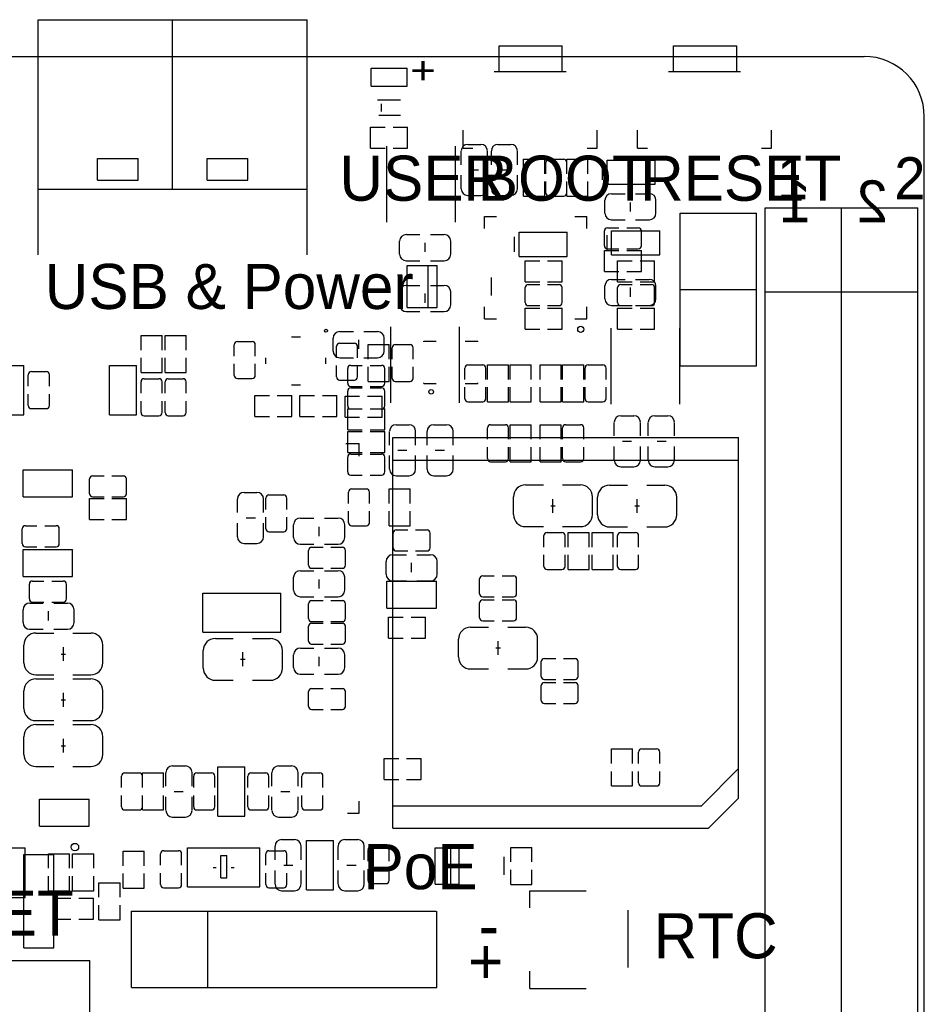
# Model space of a CAD drawing. Header units: millimetres. Extents: x 148.2 to 198.3, y 96.9 to 149.8.
# Tile 3 of 3: x 168.1 to 198.2, y 117.1 to 149.8. Entities that reach past the tile are written whole.
import ezdxf

# ---------------------------------------------------------------- set-up
doc = ezdxf.new("R2010")
doc.units = ezdxf.units.MM
for name, color, linetype in [('BottomOverlay', 54, 'Continuous'), ('KeepOutLayer', 6, 'Continuous'), ('TopOverlay', 2, 'Continuous')]:
    doc.layers.add(name, color=color, linetype=linetype)

msp = doc.modelspace()

# ---------------------------------------------------------------- linework, layer by layer
at = {"layer": 'BottomOverlay'}
for p, q in [((180.298, 143.09), (180.298, 145.62)), ((182.578, 143.09), (182.578, 145.62)), ((182.775, 145), (182.775, 145.45)), ((182.995, 145.675), (183.425, 145.675)), ((183.645, 145), (183.645, 145.45)), ((183.775, 145), (183.775, 145.45)), ((183.995, 145.675), (184.425, 145.675)), ((184.645, 145), (184.645, 145.45)), ((184.85, 145.18), (185.55, 145.18)), ((184.85, 144.695), (184.85, 145.18)), ((185.55, 144.695), (185.55, 145.18)), ((185.692, 145.18), (186.184, 145.18)), ((186.288, 144.695), (186.288, 145.18)), ((186.288, 145.18), (186.988, 145.18)), ((186.988, 144.695), (186.988, 145.18)), ((187.625, 144.35), (187.625, 145.15)), ((187.625, 145.15), (189.225, 145.15)), ((189.225, 144.35), (189.225, 145.15)), ((183.048, 144.825), (183.352, 144.825)), ((184.048, 144.825), (184.352, 144.825)), ((185.588, 144.695), (185.588, 145.076)), ((186.288, 144.695), (186.288, 145.076)), ((187.475, 144.5), (187.475, 145)), ((182.775, 144.2), (182.775, 144.65)), ((183.645, 144.2), (183.645, 144.65)), ((183.775, 144.2), (183.775, 144.65)), ((184.645, 144.2), (184.645, 144.65)), ((184.85, 143.95), (184.85, 144.435)), ((185.55, 143.95), (185.55, 144.435)), ((185.588, 144.054), (185.588, 144.435)), ((186.288, 144.054), (186.288, 144.435)), ((186.288, 143.95), (186.288, 144.435)), ((186.988, 143.95), (186.988, 144.435)), ((187.625, 144.35), (189.225, 144.35)), ((182.995, 143.975), (183.425, 143.975)), ((183.995, 143.975), (184.425, 143.975)), ((184.85, 143.95), (185.55, 143.95)), ((185.692, 143.95), (186.184, 143.95)), ((186.288, 143.95), (186.988, 143.95)), ((187.55, 143.385), (187.55, 143.815)), ((187.775, 144.035), (188.225, 144.035)), ((188.575, 144.035), (189.025, 144.035)), ((189.25, 143.385), (189.25, 143.815)), ((188.4, 143.438), (188.4, 143.742)), ((183.55, 143.274), (183.95, 143.274)), ((183.55, 142.874), (183.55, 143.274)), ((186.55, 143.274), (186.95, 143.274)), ((186.95, 142.874), (186.95, 143.274)), ((187.775, 143.165), (188.225, 143.165)), ((188.575, 143.165), (189.025, 143.165)), ((187.639, 142.9), (188.02, 142.9)), ((188.28, 142.9), (188.661, 142.9)), ((180.95, 142.675), (181.4, 142.675)), ((181.75, 142.675), (182.2, 142.675)), ((187.535, 142.304), (187.535, 142.796)), ((188.765, 142.304), (188.765, 142.796)), ((180.725, 142.025), (180.725, 142.455)), ((181.575, 142.098), (181.575, 142.402)), ((182.425, 142.025), (182.425, 142.455)), ((187.535, 142.15), (188.02, 142.15)), ((187.535, 141.45), (187.535, 142.15)), ((187.639, 142.2), (188.02, 142.2)), ((188.28, 142.2), (188.661, 142.2)), ((188.28, 142.15), (188.765, 142.15)), ((188.765, 141.45), (188.765, 142.15)), ((180.95, 141.805), (181.4, 141.805)), ((181.75, 141.805), (182.2, 141.805)), ((187.535, 141.45), (188.02, 141.45)), ((187.775, 141.185), (188.225, 141.185)), ((188.28, 141.45), (188.765, 141.45)), ((188.575, 141.185), (189.025, 141.185)), ((180.95, 140.985), (181.4, 140.985)), ((181.75, 140.985), (182.2, 140.985)), ((187.55, 140.535), (187.55, 140.965)), ((188.4, 140.608), (188.4, 140.912)), ((189.25, 140.535), (189.25, 140.965)), ((180.725, 140.335), (180.725, 140.765)), ((181.575, 140.408), (181.575, 140.712)), ((182.425, 140.335), (182.425, 140.765)), ((183.55, 139.874), (183.55, 140.274)), ((186.95, 139.874), (186.95, 140.274)), ((187.775, 140.315), (188.225, 140.315)), ((188.575, 140.315), (189.025, 140.315)), ((180.95, 140.115), (181.4, 140.115)), ((181.75, 140.115), (182.2, 140.115)), ((183.55, 139.874), (183.95, 139.874)), ((186.55, 139.874), (186.95, 139.874)), ((180.435, 137.08), (180.435, 139.61)), ((182.715, 137.08), (182.715, 139.61)), ((187.76, 137.03), (187.76, 139.56)), ((190.04, 137.03), (190.04, 139.56)), ((178.513, 138.8), (178.513, 139.23)), ((178.738, 139.45), (179.188, 139.45)), ((179.538, 139.45), (179.988, 139.45)), ((180.213, 138.8), (180.213, 139.23)), ((179.363, 138.873), (179.363, 139.177)), ((178.738, 138.58), (179.188, 138.58)), ((179.538, 138.58), (179.988, 138.58)), ((178.998, 137.729), (178.998, 138.221)), ((179.102, 138.325), (179.483, 138.325)), ((179.743, 138.325), (180.124, 138.325)), ((180.228, 137.729), (180.228, 138.221)), ((182.892, 137.855), (182.892, 138.236)), ((182.996, 138.34), (183.488, 138.34)), ((183.592, 137.855), (183.592, 138.236)), ((183.646, 137.855), (183.646, 138.34)), ((183.646, 138.34), (184.346, 138.34)), ((184.346, 137.855), (184.346, 138.34)), ((184.4, 137.855), (184.4, 138.34)), ((184.4, 138.34), (185.1, 138.34)), ((185.1, 137.855), (185.1, 138.34)), ((185.4, 137.855), (185.4, 138.34)), ((185.4, 138.34), (186.1, 138.34)), ((186.1, 137.855), (186.1, 138.34)), ((186.146, 137.855), (186.146, 138.34)), ((186.146, 138.34), (186.846, 138.34)), ((186.846, 137.855), (186.846, 138.34)), ((186.892, 137.855), (186.892, 138.236)), ((186.996, 138.34), (187.488, 138.34)), ((187.592, 137.855), (187.592, 138.236)), ((179.102, 137.625), (179.483, 137.625)), ((179.102, 137.575), (179.483, 137.575)), ((179.743, 137.625), (180.124, 137.625)), ((179.743, 137.575), (180.124, 137.575)), ((182.892, 137.214), (182.892, 137.595)), ((183.592, 137.214), (183.592, 137.595)), ((183.646, 137.11), (183.646, 137.595)), ((184.346, 137.11), (184.346, 137.595)), ((184.4, 137.11), (184.4, 137.595)), ((185.1, 137.11), (185.1, 137.595)), ((185.4, 137.11), (185.4, 137.595)), ((186.1, 137.11), (186.1, 137.595)), ((186.146, 137.11), (186.146, 137.595)), ((186.846, 137.11), (186.846, 137.595)), ((186.892, 137.214), (186.892, 137.595)), ((187.592, 137.214), (187.592, 137.595)), ((178.998, 136.979), (178.998, 137.471)), ((180.228, 136.979), (180.228, 137.471)), ((182.996, 137.11), (183.488, 137.11)), ((183.646, 137.11), (184.346, 137.11)), ((184.4, 137.11), (185.1, 137.11)), ((185.4, 137.11), (186.1, 137.11)), ((186.146, 137.11), (186.846, 137.11)), ((186.996, 137.11), (187.488, 137.11)), ((178.998, 136.175), (178.998, 136.875)), ((178.998, 136.875), (179.483, 136.875)), ((179.102, 136.875), (179.483, 136.875)), ((179.743, 136.875), (180.124, 136.875)), ((179.743, 136.875), (180.228, 136.875)), ((180.228, 136.175), (180.228, 136.875)), ((188.083, 136.65), (188.513, 136.65)), ((189.213, 136.65), (189.643, 136.65)), ((180.608, 136.35), (181.038, 136.35)), ((181.858, 136.35), (182.288, 136.35)), ((183.75, 136.35), (184.242, 136.35)), ((184.4, 136.35), (185.1, 136.35)), ((184.4, 135.865), (184.4, 136.35)), ((185.1, 135.865), (185.1, 136.35)), ((185.4, 135.865), (185.4, 136.35)), ((185.4, 136.35), (186.1, 136.35)), ((186.1, 135.865), (186.1, 136.35)), ((186.25, 136.35), (186.742, 136.35)), ((187.863, 135.975), (187.863, 136.425)), ((188.733, 135.975), (188.733, 136.425)), ((188.993, 135.975), (188.993, 136.425)), ((189.863, 135.975), (189.863, 136.425)), ((178.998, 136.175), (179.483, 136.175)), ((178.998, 136.125), (179.483, 136.125)), ((178.998, 135.425), (178.998, 136.125)), ((179.743, 136.175), (180.228, 136.175)), ((179.743, 136.125), (180.228, 136.125)), ((180.228, 135.425), (180.228, 136.125)), ((180.388, 135.675), (180.388, 136.125)), ((181.258, 135.675), (181.258, 136.125)), ((181.638, 135.675), (181.638, 136.125)), ((182.508, 135.675), (182.508, 136.125)), ((183.646, 135.865), (183.646, 136.246)), ((184.346, 135.865), (184.346, 136.246)), ((186.146, 135.865), (186.146, 136.246)), ((186.846, 135.865), (186.846, 136.246)), ((183.646, 135.224), (183.646, 135.605)), ((184.346, 135.224), (184.346, 135.605)), ((184.4, 135.12), (184.4, 135.605)), ((185.1, 135.12), (185.1, 135.605)), ((185.4, 135.12), (185.4, 135.605)), ((186.1, 135.12), (186.1, 135.605)), ((186.146, 135.224), (186.146, 135.605)), ((186.846, 135.224), (186.846, 135.605)), ((187.863, 135.175), (187.863, 135.625)), ((188.136, 135.8), (188.44, 135.8)), ((188.733, 135.175), (188.733, 135.625)), ((188.993, 135.175), (188.993, 135.625)), ((189.286, 135.8), (189.59, 135.8)), ((189.863, 135.175), (189.863, 135.625)), ((178.998, 135.425), (179.483, 135.425)), ((178.998, 134.779), (178.998, 135.271)), ((179.102, 135.375), (179.483, 135.375)), ((179.743, 135.425), (180.228, 135.425)), ((179.743, 135.375), (180.124, 135.375)), ((180.228, 134.779), (180.228, 135.271)), ((180.388, 134.875), (180.388, 135.325)), ((180.661, 135.5), (180.965, 135.5)), ((181.258, 134.875), (181.258, 135.325)), ((181.638, 134.875), (181.638, 135.325)), ((181.911, 135.5), (182.215, 135.5)), ((182.508, 134.875), (182.508, 135.325)), ((183.75, 135.12), (184.242, 135.12)), ((184.4, 135.12), (185.1, 135.12)), ((185.4, 135.12), (186.1, 135.12)), ((186.25, 135.12), (186.742, 135.12)), ((188.083, 134.95), (188.513, 134.95)), ((189.213, 134.95), (189.643, 134.95)), ((168.2, 134.85), (169.85, 134.85)), ((168.2, 133.95), (168.2, 134.85)), ((169.85, 133.95), (169.85, 134.85)), ((170.514, 134.65), (170.895, 134.65)), ((171.155, 134.65), (171.536, 134.65)), ((179.102, 134.675), (179.483, 134.675)), ((179.743, 134.675), (180.124, 134.675)), ((180.608, 134.65), (181.038, 134.65)), ((181.858, 134.65), (182.288, 134.65)), ((170.41, 134.054), (170.41, 134.546)), ((171.64, 134.054), (171.64, 134.546)), ((184.91, 134.35), (185.505, 134.35)), ((186.145, 134.35), (186.74, 134.35)), ((187.71, 134.34), (188.305, 134.34)), ((188.945, 134.34), (189.54, 134.34)), ((175.55, 134.1), (175.98, 134.1)), ((176.379, 134.015), (176.871, 134.015)), ((179.025, 133.73), (179.025, 134.111)), ((179.129, 134.215), (179.621, 134.215)), ((179.725, 133.73), (179.725, 134.111)), ((180.375, 134.215), (181.075, 134.215)), ((180.375, 133.73), (180.375, 134.215)), ((181.075, 133.73), (181.075, 134.215)), ((168.2, 133.95), (169.85, 133.95)), ((170.41, 133.2), (170.41, 133.9)), ((170.41, 133.9), (170.895, 133.9)), ((170.514, 133.95), (170.895, 133.95)), ((171.155, 133.95), (171.536, 133.95)), ((171.155, 133.9), (171.64, 133.9)), ((171.64, 133.2), (171.64, 133.9)), ((175.33, 133.425), (175.33, 133.875)), ((176.2, 133.425), (176.2, 133.875)), ((176.275, 133.53), (176.275, 133.911)), ((176.975, 133.53), (176.975, 133.911)), ((184.51, 133.36), (184.51, 133.95)), ((185.749, 133.65), (185.825, 133.65)), ((185.825, 133.421), (185.825, 133.879)), ((185.825, 133.65), (185.901, 133.65)), ((187.14, 133.36), (187.14, 133.95)), ((187.31, 133.35), (187.31, 133.94)), ((188.549, 133.65), (188.625, 133.65)), ((188.625, 133.421), (188.625, 133.879)), ((188.625, 133.65), (188.701, 133.65)), ((189.94, 133.35), (189.94, 133.94)), ((179.025, 133.089), (179.025, 133.47)), ((179.725, 133.089), (179.725, 133.47)), ((180.375, 132.985), (180.375, 133.47)), ((181.075, 132.985), (181.075, 133.47)), ((168.279, 132.992), (168.66, 132.992)), ((168.92, 132.992), (169.301, 132.992)), ((170.41, 133.2), (170.895, 133.2)), ((171.155, 133.2), (171.64, 133.2)), ((175.33, 132.625), (175.33, 133.075)), ((175.623, 133.25), (175.927, 133.25)), ((176.2, 132.625), (176.2, 133.075)), ((176.275, 132.889), (176.275, 133.27)), ((176.975, 132.889), (176.975, 133.27)), ((177.2, 132.595), (177.2, 133.025)), ((177.425, 133.245), (177.875, 133.245)), ((178.225, 133.245), (178.675, 133.245)), ((178.9, 132.595), (178.9, 133.025)), ((179.129, 132.985), (179.621, 132.985)), ((180.375, 132.985), (181.075, 132.985)), ((168.175, 132.396), (168.175, 132.888)), ((169.405, 132.396), (169.405, 132.888)), ((176.379, 132.785), (176.871, 132.785)), ((178.05, 132.648), (178.05, 132.952)), ((180.51, 132.254), (180.51, 132.746)), ((180.614, 132.85), (180.995, 132.85)), ((181.255, 132.85), (181.636, 132.85)), ((181.74, 132.254), (181.74, 132.746)), ((184.91, 132.96), (185.505, 132.96)), ((185.525, 132.28), (185.525, 132.661)), ((185.629, 132.765), (186.121, 132.765)), ((186.145, 132.96), (186.74, 132.96)), ((186.225, 132.28), (186.225, 132.661)), ((186.325, 132.28), (186.325, 132.765)), ((186.325, 132.765), (187.025, 132.765)), ((187.025, 132.28), (187.025, 132.765)), ((187.125, 132.28), (187.125, 132.765)), ((187.125, 132.765), (187.825, 132.765)), ((187.71, 132.95), (188.305, 132.95)), ((187.825, 132.28), (187.825, 132.765)), ((187.975, 132.28), (187.975, 132.661)), ((188.079, 132.765), (188.571, 132.765)), ((188.675, 132.28), (188.675, 132.661)), ((188.945, 132.95), (189.54, 132.95)), ((175.55, 132.4), (175.98, 132.4)), ((177.425, 132.375), (177.875, 132.375)), ((178.225, 132.375), (178.675, 132.375)), ((168.2, 131.3), (168.2, 132.2)), ((168.2, 132.2), (169.85, 132.2)), ((168.279, 132.292), (168.66, 132.292)), ((168.92, 132.292), (169.301, 132.292)), ((169.85, 131.3), (169.85, 132.2)), ((177.695, 131.679), (177.695, 132.171)), ((177.799, 132.275), (178.18, 132.275)), ((178.44, 132.275), (178.821, 132.275)), ((178.925, 131.679), (178.925, 132.171)), ((180.5, 132.025), (180.95, 132.025)), ((180.614, 132.15), (180.995, 132.15)), ((181.255, 132.15), (181.636, 132.15)), ((181.3, 132.025), (181.75, 132.025)), ((185.525, 131.639), (185.525, 132.02)), ((186.225, 131.639), (186.225, 132.02)), ((186.325, 131.535), (186.325, 132.02)), ((187.025, 131.535), (187.025, 132.02)), ((187.125, 131.535), (187.125, 132.02)), ((187.825, 131.535), (187.825, 132.02)), ((187.975, 131.639), (187.975, 132.02)), ((188.675, 131.639), (188.675, 132.02)), ((180.275, 131.375), (180.275, 131.805)), ((181.125, 131.448), (181.125, 131.752)), ((181.975, 131.375), (181.975, 131.805)), ((177.425, 131.495), (177.875, 131.495)), ((177.799, 131.575), (178.18, 131.575)), ((178.225, 131.495), (178.675, 131.495)), ((178.44, 131.575), (178.821, 131.575)), ((185.629, 131.535), (186.121, 131.535)), ((186.325, 131.535), (187.025, 131.535)), ((187.125, 131.535), (187.825, 131.535)), ((188.079, 131.535), (188.571, 131.535)), ((168.2, 131.3), (169.85, 131.3)), ((168.41, 130.554), (168.41, 131.046)), ((168.514, 131.15), (168.895, 131.15)), ((169.155, 131.15), (169.536, 131.15)), ((169.64, 130.554), (169.64, 131.046)), ((177.2, 130.845), (177.2, 131.275)), ((178.05, 130.898), (178.05, 131.202)), ((178.9, 130.845), (178.9, 131.275)), ((180.3, 131.15), (181.95, 131.15)), ((180.3, 130.25), (180.3, 131.15)), ((180.5, 131.155), (180.95, 131.155)), ((181.3, 131.155), (181.75, 131.155)), ((181.95, 130.25), (181.95, 131.15)), ((183.385, 130.729), (183.385, 131.221)), ((183.489, 131.325), (183.87, 131.325)), ((184.13, 131.325), (184.511, 131.325)), ((184.615, 130.729), (184.615, 131.221)), ((174.175, 130.75), (176.775, 130.75)), ((174.175, 129.45), (174.175, 130.75)), ((176.775, 129.45), (176.775, 130.75)), ((168.425, 130.416), (168.875, 130.416)), ((168.514, 130.45), (168.895, 130.45)), ((169.155, 130.45), (169.536, 130.45)), ((169.225, 130.416), (169.675, 130.416)), ((177.425, 130.625), (177.875, 130.625)), ((177.695, 129.904), (177.695, 130.396)), ((177.799, 130.5), (178.18, 130.5)), ((178.225, 130.625), (178.675, 130.625)), ((178.44, 130.5), (178.821, 130.5)), ((178.925, 129.904), (178.925, 130.396)), ((183.385, 129.929), (183.385, 130.421)), ((183.489, 130.625), (183.87, 130.625)), ((183.489, 130.525), (183.87, 130.525)), ((184.13, 130.625), (184.511, 130.625)), ((184.13, 130.525), (184.511, 130.525)), ((184.615, 129.929), (184.615, 130.421)), ((168.2, 129.766), (168.2, 130.196)), ((169.05, 129.839), (169.05, 130.143)), ((169.9, 129.766), (169.9, 130.196)), ((180.3, 130.25), (181.95, 130.25)), ((177.799, 129.8), (178.18, 129.8)), ((177.799, 129.75), (178.18, 129.75)), ((178.44, 129.8), (178.821, 129.8)), ((178.44, 129.75), (178.821, 129.75)), ((180.36, 129.25), (180.36, 129.95)), ((180.36, 129.95), (180.845, 129.95)), ((181.105, 129.95), (181.59, 129.95)), ((181.59, 129.25), (181.59, 129.95)), ((183.489, 129.825), (183.87, 129.825)), ((184.13, 129.825), (184.511, 129.825)), ((168.425, 129.546), (168.875, 129.546)), ((168.626, 129.421), (169.221, 129.421)), ((169.225, 129.546), (169.675, 129.546)), ((169.861, 129.421), (170.456, 129.421)), ((174.175, 129.45), (176.775, 129.45)), ((177.695, 129.154), (177.695, 129.646)), ((178.925, 129.154), (178.925, 129.646)), ((183.085, 129.615), (183.68, 129.615)), ((184.32, 129.615), (184.915, 129.615)), ((174.596, 129.24), (175.191, 129.24)), ((175.831, 129.24), (176.426, 129.24)), ((177.799, 129.05), (178.18, 129.05)), ((178.44, 129.05), (178.821, 129.05)), ((180.36, 129.25), (180.845, 129.25)), ((181.105, 129.25), (181.59, 129.25)), ((182.685, 128.625), (182.685, 129.215)), ((184, 128.697), (184, 129.154)), ((185.315, 128.625), (185.315, 129.215)), ((168.226, 128.431), (168.226, 129.021)), ((169.465, 128.721), (169.541, 128.721)), ((169.541, 128.492), (169.541, 128.95)), ((169.541, 128.721), (169.617, 128.721)), ((170.856, 128.431), (170.856, 129.021)), ((174.196, 128.25), (174.196, 128.84)), ((175.511, 128.321), (175.511, 128.779)), ((176.826, 128.25), (176.826, 128.84)), ((177.425, 128.92), (177.875, 128.92)), ((178.225, 128.92), (178.675, 128.92)), ((183.924, 128.925), (184, 128.925)), ((184, 128.925), (184.076, 128.925)), ((175.435, 128.55), (175.511, 128.55)), ((175.511, 128.55), (175.587, 128.55)), ((177.2, 128.27), (177.2, 128.7)), ((178.05, 128.323), (178.05, 128.627)), ((178.9, 128.27), (178.9, 128.7)), ((185.435, 127.979), (185.435, 128.471)), ((185.539, 128.575), (185.92, 128.575)), ((186.18, 128.575), (186.561, 128.575)), ((186.665, 127.979), (186.665, 128.471)), ((183.085, 128.225), (183.68, 128.225)), ((184.32, 128.225), (184.915, 128.225)), ((168.626, 128.031), (169.221, 128.031)), ((168.626, 127.897), (169.221, 127.897)), ((169.861, 128.031), (170.456, 128.031)), ((169.861, 127.897), (170.456, 127.897)), ((174.596, 127.85), (175.191, 127.85)), ((175.831, 127.85), (176.426, 127.85)), ((177.425, 128.05), (177.875, 128.05)), ((178.225, 128.05), (178.675, 128.05)), ((185.539, 127.875), (185.92, 127.875)), ((185.539, 127.775), (185.92, 127.775)), ((186.18, 127.875), (186.561, 127.875)), ((186.18, 127.775), (186.561, 127.775)), ((168.226, 126.907), (168.226, 127.497)), ((169.541, 126.968), (169.541, 127.426)), ((170.856, 126.907), (170.856, 127.497)), ((177.695, 126.979), (177.695, 127.471)), ((177.799, 127.575), (178.18, 127.575)), ((178.44, 127.575), (178.821, 127.575)), ((178.925, 126.979), (178.925, 127.471)), ((185.435, 127.179), (185.435, 127.671)), ((186.665, 127.179), (186.665, 127.671)), ((169.465, 127.197), (169.541, 127.197)), ((169.541, 127.197), (169.617, 127.197)), ((177.799, 126.875), (178.18, 126.875)), ((178.44, 126.875), (178.821, 126.875)), ((185.539, 127.075), (185.92, 127.075)), ((186.18, 127.075), (186.561, 127.075)), ((168.626, 126.507), (169.221, 126.507)), ((169.861, 126.507), (170.456, 126.507)), ((168.626, 126.373), (169.221, 126.373)), ((169.861, 126.373), (170.456, 126.373)), ((168.226, 125.383), (168.226, 125.973)), ((169.541, 125.444), (169.541, 125.902)), ((170.856, 125.383), (170.856, 125.973)), ((169.465, 125.673), (169.541, 125.673)), ((169.541, 125.673), (169.617, 125.673)), ((187.775, 125.565), (188.475, 125.565)), ((187.775, 125.08), (187.775, 125.565)), ((188.475, 125.08), (188.475, 125.565)), ((188.675, 125.08), (188.675, 125.461)), ((188.779, 125.565), (189.271, 125.565)), ((189.375, 125.08), (189.375, 125.461)), ((180.21, 125.25), (180.695, 125.25)), ((180.21, 124.55), (180.21, 125.25)), ((180.955, 125.25), (181.44, 125.25)), ((181.44, 124.55), (181.44, 125.25)), ((168.626, 124.983), (169.221, 124.983)), ((169.861, 124.983), (170.456, 124.983)), ((173.17, 125), (173.6, 125)), ((174.675, 123.325), (174.675, 124.975)), ((174.675, 124.975), (175.575, 124.975)), ((175.575, 123.325), (175.575, 124.975)), ((176.7, 125), (177.13, 125)), ((187.775, 124.335), (187.775, 124.82)), ((188.475, 124.335), (188.475, 124.82)), ((188.675, 124.439), (188.675, 124.82)), ((189.375, 124.439), (189.375, 124.82)), ((171.475, 124.28), (171.475, 124.661)), ((171.579, 124.765), (172.071, 124.765)), ((172.175, 124.28), (172.175, 124.765)), ((172.175, 124.765), (172.875, 124.765)), ((172.175, 124.28), (172.175, 124.661)), ((172.875, 124.28), (172.875, 124.765)), ((172.95, 124.325), (172.95, 124.775)), ((173.82, 124.325), (173.82, 124.775)), ((173.875, 124.28), (173.875, 124.661)), ((173.979, 124.765), (174.471, 124.765)), ((174.575, 124.28), (174.575, 124.661)), ((175.675, 124.28), (175.675, 124.661)), ((175.779, 124.765), (176.271, 124.765)), ((176.375, 124.28), (176.375, 124.661)), ((176.48, 124.325), (176.48, 124.775)), ((177.35, 124.325), (177.35, 124.775)), ((177.475, 124.28), (177.475, 124.661)), ((177.579, 124.765), (178.071, 124.765)), ((178.175, 124.28), (178.175, 124.661)), ((180.21, 124.55), (180.695, 124.55)), ((180.955, 124.55), (181.44, 124.55)), ((173.223, 124.15), (173.527, 124.15)), ((176.773, 124.15), (177.077, 124.15)), ((187.775, 124.335), (188.475, 124.335)), ((188.779, 124.335), (189.271, 124.335)), ((168.75, 123.9), (170.4, 123.9)), ((168.75, 123), (168.75, 123.9)), ((170.4, 123), (170.4, 123.9)), ((171.475, 123.639), (171.475, 124.02)), ((172.175, 123.639), (172.175, 124.02)), ((172.175, 123.535), (172.175, 124.02)), ((172.875, 123.535), (172.875, 124.02)), ((172.95, 123.525), (172.95, 123.975)), ((173.82, 123.525), (173.82, 123.975)), ((173.875, 123.639), (173.875, 124.02)), ((174.575, 123.639), (174.575, 124.02)), ((175.675, 123.639), (175.675, 124.02)), ((176.375, 123.639), (176.375, 124.02)), ((176.48, 123.525), (176.48, 123.975)), ((177.35, 123.525), (177.35, 123.975)), ((177.475, 123.639), (177.475, 124.02)), ((178.175, 123.639), (178.175, 124.02)), ((171.579, 123.535), (172.071, 123.535)), ((172.175, 123.535), (172.875, 123.535)), ((173.979, 123.535), (174.471, 123.535)), ((175.779, 123.535), (176.271, 123.535)), ((177.579, 123.535), (178.071, 123.535)), ((173.17, 123.3), (173.6, 123.3)), ((174.675, 123.325), (175.575, 123.325)), ((176.7, 123.3), (177.13, 123.3)), ((168.75, 123), (170.4, 123)), ((176.8, 122.55), (177.23, 122.55)), ((177.625, 120.875), (177.625, 122.525)), ((177.625, 122.525), (178.525, 122.525)), ((178.525, 120.875), (178.525, 122.525)), ((178.9, 122.55), (179.33, 122.55)), ((176.58, 121.875), (176.58, 122.325)), ((177.45, 121.875), (177.45, 122.325)), ((178.68, 121.875), (178.68, 122.325)), ((179.55, 121.875), (179.55, 122.325)), ((179.675, 121.83), (179.675, 122.211)), ((179.779, 122.315), (180.271, 122.315)), ((180.375, 121.83), (180.375, 122.211)), ((181.902, 121.072), (181.902, 122.272)), ((181.902, 122.272), (182.702, 122.272)), ((182.432, 121.072), (182.432, 122.272)), ((182.702, 121.072), (182.702, 122.272)), ((184.425, 122.29), (185.125, 122.29)), ((184.425, 121.805), (184.425, 122.29)), ((185.125, 121.805), (185.125, 122.29)), ((168.225, 122.05), (169.225, 122.05)), ((168.225, 118.95), (168.225, 122.05)), ((169.225, 118.95), (169.225, 122.05)), ((184.202, 121.372), (184.202, 121.972)), ((176.58, 121.075), (176.58, 121.525)), ((176.873, 121.7), (177.177, 121.7)), ((177.45, 121.075), (177.45, 121.525)), ((178.68, 121.075), (178.68, 121.525)), ((178.973, 121.7), (179.277, 121.7)), ((179.55, 121.075), (179.55, 121.525)), ((179.675, 121.189), (179.675, 121.57)), ((180.375, 121.189), (180.375, 121.57)), ((184.425, 121.06), (184.425, 121.545)), ((185.125, 121.06), (185.125, 121.545)), ((170.725, 121.115), (171.425, 121.115)), ((170.725, 120.63), (170.725, 121.115)), ((171.425, 120.63), (171.425, 121.115)), ((177.625, 120.875), (178.525, 120.875)), ((179.779, 121.085), (180.271, 121.085)), ((181.902, 121.072), (182.702, 121.072)), ((184.425, 121.06), (185.125, 121.06)), ((176.8, 120.85), (177.23, 120.85)), ((178.9, 120.85), (179.33, 120.85)), ((170.725, 119.885), (170.725, 120.37)), ((171.425, 119.885), (171.425, 120.37)), ((170.725, 119.885), (171.425, 119.885)), ((168.225, 118.95), (169.225, 118.95))]:
    msp.add_line(p, q, dxfattribs=at)
for centre, radius in [((186.75, 139.524), 0.102), ((169.925, 122.3), 0.125)]:
    msp.add_circle(centre, radius, dxfattribs=at)
for centre, radius, start, end in [((182.995, 145.455), 0.22, 90, 180), ((183.425, 145.455), 0.22, 0, 90), ((183.995, 145.455), 0.22, 90, 180), ((184.425, 145.455), 0.22, 0, 90), ((185.692, 145.076), 0.104, 90, 180), ((186.184, 145.076), 0.104, 0, 90), ((182.995, 144.195), 0.22, 180, 270), ((183.425, 144.195), 0.22, 270, 0), ((183.995, 144.195), 0.22, 180, 270), ((184.425, 144.195), 0.22, 270, 0), ((185.692, 144.054), 0.104, 180, 270), ((186.184, 144.054), 0.104, 270, 0), ((187.77, 143.815), 0.22, 90, 180), ((189.03, 143.815), 0.22, 0, 90), ((187.77, 143.385), 0.22, 180, 270), ((189.03, 143.385), 0.22, 270, 0), ((187.639, 142.796), 0.104, 90, 180), ((188.661, 142.796), 0.104, 0, 90), ((180.945, 142.455), 0.22, 90, 180), ((182.205, 142.455), 0.22, 0, 90), ((187.639, 142.304), 0.104, 180, 270), ((188.661, 142.304), 0.104, 270, 0), ((180.945, 142.025), 0.22, 180, 270), ((182.205, 142.025), 0.22, 270, 0), ((187.77, 140.965), 0.22, 90, 180), ((189.03, 140.965), 0.22, 0, 90), ((180.945, 140.765), 0.22, 90, 180), ((182.205, 140.765), 0.22, 0, 90), ((187.77, 140.535), 0.22, 180, 270), ((189.03, 140.535), 0.22, 270, 0), ((180.945, 140.335), 0.22, 180, 270), ((182.205, 140.335), 0.22, 270, 0), ((178.733, 139.23), 0.22, 90, 180), ((179.993, 139.23), 0.22, 0, 90), ((178.733, 138.8), 0.22, 180, 270), ((179.993, 138.8), 0.22, 270, 0), ((179.102, 138.221), 0.104, 90, 180), ((180.124, 138.221), 0.104, 0, 90), ((182.996, 138.236), 0.104, 90, 180), ((183.488, 138.236), 0.104, 0, 90), ((186.996, 138.236), 0.104, 90, 180), ((187.488, 138.236), 0.104, 0, 90), ((179.102, 137.729), 0.104, 180, 270), ((179.102, 137.471), 0.104, 90, 180), ((180.124, 137.729), 0.104, 270, 0), ((180.124, 137.471), 0.104, 0, 90), ((179.102, 136.979), 0.104, 180, 270), ((180.124, 136.979), 0.104, 270, 0), ((182.996, 137.214), 0.104, 180, 270), ((183.488, 137.214), 0.104, 270, 0), ((186.996, 137.214), 0.104, 180, 270), ((187.488, 137.214), 0.104, 270, 0), ((188.083, 136.43), 0.22, 90, 180), ((188.513, 136.43), 0.22, 0, 90), ((189.213, 136.43), 0.22, 90, 180), ((189.643, 136.43), 0.22, 0, 90), ((180.608, 136.13), 0.22, 90, 180), ((181.038, 136.13), 0.22, 0, 90), ((181.858, 136.13), 0.22, 90, 180), ((182.288, 136.13), 0.22, 0, 90), ((183.75, 136.246), 0.104, 90, 180), ((184.242, 136.246), 0.104, 0, 90), ((186.25, 136.246), 0.104, 90, 180), ((186.742, 136.246), 0.104, 0, 90), ((179.102, 135.271), 0.104, 90, 180), ((180.124, 135.271), 0.104, 0, 90), ((183.75, 135.224), 0.104, 180, 270), ((184.242, 135.224), 0.104, 270, 0), ((186.25, 135.224), 0.104, 180, 270), ((186.742, 135.224), 0.104, 270, 0), ((188.083, 135.17), 0.22, 180, 270), ((188.513, 135.17), 0.22, 270, 0), ((189.213, 135.17), 0.22, 180, 270), ((189.643, 135.17), 0.22, 270, 0), ((170.514, 134.546), 0.104, 90, 180), ((171.536, 134.546), 0.104, 0, 90), ((179.102, 134.779), 0.104, 180, 270), ((180.124, 134.779), 0.104, 270, 0), ((180.608, 134.87), 0.22, 180, 270), ((181.038, 134.87), 0.22, 270, 0), ((181.858, 134.87), 0.22, 180, 270), ((182.288, 134.87), 0.22, 270, 0), ((184.91, 133.95), 0.4, 90.0002, 180), ((186.74, 133.95), 0.4, 0, 89.9998), ((187.71, 133.94), 0.4, 90.0002, 180), ((189.54, 133.94), 0.4, 0, 89.9998), ((170.514, 134.054), 0.104, 180, 270), ((171.536, 134.054), 0.104, 270, 0), ((175.55, 133.88), 0.22, 90, 180), ((175.98, 133.88), 0.22, 0, 90), ((176.379, 133.911), 0.104, 90, 180), ((176.871, 133.911), 0.104, 0, 90), ((179.129, 134.111), 0.104, 90, 180), ((179.621, 134.111), 0.104, 0, 90), ((184.91, 133.36), 0.4, 180, 269.9998), ((186.74, 133.36), 0.4, 270.0002, 0), ((187.71, 133.35), 0.4, 180, 269.9998), ((189.54, 133.35), 0.4, 270.0002, 0), ((168.279, 132.888), 0.104, 90, 180), ((169.301, 132.888), 0.104, 0, 90), ((177.42, 133.025), 0.22, 90, 180), ((178.68, 133.025), 0.22, 0, 90), ((179.129, 133.089), 0.104, 180, 270), ((179.621, 133.089), 0.104, 270, 0), ((176.379, 132.889), 0.104, 180, 270), ((176.871, 132.889), 0.104, 270, 0), ((180.614, 132.746), 0.104, 90, 180), ((181.636, 132.746), 0.104, 0, 90), ((185.629, 132.661), 0.104, 90, 180), ((186.121, 132.661), 0.104, 0, 90), ((188.079, 132.661), 0.104, 90, 180), ((188.571, 132.661), 0.104, 0, 90), ((168.279, 132.396), 0.104, 180, 270), ((169.301, 132.396), 0.104, 270, 0), ((175.55, 132.62), 0.22, 180, 270), ((175.98, 132.62), 0.22, 270, 0), ((177.42, 132.595), 0.22, 180, 270), ((178.68, 132.595), 0.22, 270, 0), ((177.799, 132.171), 0.104, 90, 180), ((178.821, 132.171), 0.104, 0, 90), ((180.495, 131.805), 0.22, 90, 180), ((180.614, 132.254), 0.104, 180, 270), ((181.636, 132.254), 0.104, 270, 0), ((181.755, 131.805), 0.22, 0, 90), ((177.799, 131.679), 0.104, 180, 270), ((178.821, 131.679), 0.104, 270, 0), ((177.42, 131.275), 0.22, 90, 180), ((178.68, 131.275), 0.22, 0, 90), ((180.495, 131.375), 0.22, 180, 270), ((181.755, 131.375), 0.22, 270, 0), ((185.629, 131.639), 0.104, 180, 270), ((186.121, 131.639), 0.104, 270, 0), ((188.079, 131.639), 0.104, 180, 270), ((188.571, 131.639), 0.104, 270, 0), ((168.514, 131.046), 0.104, 90, 180), ((169.536, 131.046), 0.104, 0, 90), ((183.489, 131.221), 0.104, 90, 180), ((184.511, 131.221), 0.104, 0, 90), ((177.42, 130.845), 0.22, 180, 270), ((178.68, 130.845), 0.22, 270, 0), ((183.489, 130.729), 0.104, 180, 270), ((184.511, 130.729), 0.104, 270, 0), ((168.42, 130.196), 0.22, 90, 180), ((168.514, 130.554), 0.104, 180, 270), ((169.536, 130.554), 0.104, 270, 0), ((169.68, 130.196), 0.22, 0, 90), ((177.799, 130.396), 0.104, 90, 180), ((178.821, 130.396), 0.104, 0, 90), ((183.489, 130.421), 0.104, 90, 180), ((184.511, 130.421), 0.104, 0, 90), ((168.42, 129.766), 0.22, 180, 270), ((169.68, 129.766), 0.22, 270, 0), ((177.799, 129.904), 0.104, 180, 270), ((177.799, 129.646), 0.104, 90, 180), ((178.821, 129.904), 0.104, 270, 0), ((178.821, 129.646), 0.104, 0, 90), ((183.489, 129.929), 0.104, 180, 270), ((184.511, 129.929), 0.104, 270, 0), ((168.626, 129.021), 0.4, 90.0002, 180), ((170.456, 129.021), 0.4, 0, 89.9998), ((183.085, 129.215), 0.4, 90.0002, 180), ((184.915, 129.215), 0.4, 0, 89.9998), ((174.596, 128.84), 0.4, 90.0002, 180), ((176.426, 128.84), 0.4, 0, 89.9998), ((177.799, 129.154), 0.104, 180, 270), ((178.821, 129.154), 0.104, 270, 0), ((177.42, 128.7), 0.22, 90, 180), ((178.68, 128.7), 0.22, 0, 90), ((168.626, 128.431), 0.4, 180, 269.9998), ((170.456, 128.431), 0.4, 270.0002, 0), ((183.085, 128.625), 0.4, 180, 269.9998), ((184.915, 128.625), 0.4, 270.0002, 0), ((185.539, 128.471), 0.104, 90, 180), ((186.561, 128.471), 0.104, 0, 90), ((174.596, 128.25), 0.4, 180, 269.9998), ((176.426, 128.25), 0.4, 270.0002, 0), ((177.42, 128.27), 0.22, 180, 270), ((178.68, 128.27), 0.22, 270, 0), ((168.626, 127.497), 0.4, 90.0002, 180), ((170.456, 127.497), 0.4, 0, 89.9998), ((185.539, 127.979), 0.104, 180, 270), ((185.539, 127.671), 0.104, 90, 180), ((186.561, 127.979), 0.104, 270, 0), ((186.561, 127.671), 0.104, 0, 90), ((177.799, 127.471), 0.104, 90, 180), ((178.821, 127.471), 0.104, 0, 90), ((185.539, 127.179), 0.104, 180, 270), ((186.561, 127.179), 0.104, 270, 0), ((168.626, 126.907), 0.4, 180, 269.9998), ((170.456, 126.907), 0.4, 270.0002, 0), ((177.799, 126.979), 0.104, 180, 270), ((178.821, 126.979), 0.104, 270, 0), ((168.626, 125.973), 0.4, 90.0002, 180), ((170.456, 125.973), 0.4, 0, 89.9998), ((188.779, 125.461), 0.104, 90, 180), ((189.271, 125.461), 0.104, 0, 90), ((168.626, 125.383), 0.4, 180, 269.9998), ((170.456, 125.383), 0.4, 270.0002, 0), ((173.17, 124.78), 0.22, 90, 180), ((173.6, 124.78), 0.22, 0, 90), ((176.7, 124.78), 0.22, 90, 180), ((177.13, 124.78), 0.22, 0, 90), ((171.579, 124.661), 0.104, 90, 180), ((172.071, 124.661), 0.104, 0, 90), ((173.979, 124.661), 0.104, 90, 180), ((174.471, 124.661), 0.104, 0, 90), ((175.779, 124.661), 0.104, 90, 180), ((176.271, 124.661), 0.104, 0, 90), ((177.579, 124.661), 0.104, 90, 180), ((178.071, 124.661), 0.104, 0, 90), ((188.779, 124.439), 0.104, 180, 270), ((189.271, 124.439), 0.104, 270, 0), ((171.579, 123.639), 0.104, 180, 270), ((172.071, 123.639), 0.104, 270, 0), ((173.17, 123.52), 0.22, 180, 270), ((173.6, 123.52), 0.22, 270, 0), ((173.979, 123.639), 0.104, 180, 270), ((174.471, 123.639), 0.104, 270, 0), ((175.779, 123.639), 0.104, 180, 270), ((176.271, 123.639), 0.104, 270, 0), ((176.7, 123.52), 0.22, 180, 270), ((177.13, 123.52), 0.22, 270, 0), ((177.579, 123.639), 0.104, 180, 270), ((178.071, 123.639), 0.104, 270, 0), ((176.8, 122.33), 0.22, 90, 180), ((177.23, 122.33), 0.22, 0, 90), ((178.9, 122.33), 0.22, 90, 180), ((179.33, 122.33), 0.22, 0, 90), ((179.779, 122.211), 0.104, 90, 180), ((180.271, 122.211), 0.104, 0, 90), ((179.779, 121.189), 0.104, 180, 270), ((180.271, 121.189), 0.104, 270, 0), ((176.8, 121.07), 0.22, 180, 270), ((177.23, 121.07), 0.22, 270, 0), ((178.9, 121.07), 0.22, 180, 270), ((179.33, 121.07), 0.22, 270, 0)]:
    msp.add_arc(centre, radius, start, end, dxfattribs=at)
at = {"layer": 'KeepOutLayer'}
for p, q in [((150.175, 148.6), (196.175, 148.6)), ((198.175, 100.6), (198.175, 146.6))]:
    msp.add_line(p, q, dxfattribs=at)
msp.add_arc((196.175, 146.6), 2, 0, 89.9999, dxfattribs=at)
at = {"layer": 'TopOverlay'}
for p, q in [((168.7, 149.822), (177.65, 149.822)), ((168.7, 148.03), (168.7, 149.822)), ((173.175, 144.19), (173.175, 149.822)), ((177.65, 148.03), (177.65, 149.822)), ((184.035, 148.95), (186.135, 148.95)), ((184.035, 148.1), (184.035, 148.95)), ((186.135, 148.1), (186.135, 148.95)), ((189.835, 148.1), (189.835, 148.95)), ((189.835, 148.95), (191.935, 148.95)), ((191.935, 148.1), (191.935, 148.95)), ((179.775, 147.614), (179.775, 148.214)), ((179.775, 148.214), (180.975, 148.214)), ((180.975, 147.614), (180.975, 148.214)), ((183.865, 148.1), (186.265, 148.1)), ((189.665, 148.1), (192.065, 148.1)), ((168.7, 142.001), (168.7, 148.03)), ((177.65, 142.001), (177.65, 148.03)), ((179.775, 147.614), (180.975, 147.614)), ((179.994, 147.152), (180.756, 147.152)), ((180.121, 146.771), (180.121, 147.025)), ((180.031, 146.644), (180.282, 146.644)), ((180.282, 146.644), (180.756, 146.644)), ((179.76, 146.25), (180.245, 146.25)), ((179.76, 145.55), (179.76, 146.25)), ((180.505, 146.25), (180.99, 146.25)), ((180.99, 145.55), (180.99, 146.25)), ((182.835, 145.55), (182.835, 146.15)), ((187.295, 145.55), (187.295, 146.15)), ((188.635, 145.55), (188.635, 146.15)), ((193.095, 145.55), (193.095, 146.15)), ((179.76, 145.55), (180.245, 145.55)), ((180.505, 145.55), (180.99, 145.55)), ((182.835, 145.55), (183.165, 145.55)), ((186.965, 145.55), (187.295, 145.55)), ((188.635, 145.55), (188.965, 145.55)), ((192.765, 145.55), (193.095, 145.55)), ((170.679, 144.516), (170.679, 145.202)), ((170.679, 145.202), (172.025, 145.202)), ((172.025, 144.49), (172.025, 145.202)), ((174.325, 145.202), (175.671, 145.202)), ((174.325, 144.49), (174.325, 145.202)), ((175.671, 144.516), (175.671, 145.202)), ((170.679, 144.49), (170.679, 144.567)), ((170.679, 144.49), (172.025, 144.49)), ((174.325, 144.49), (175.671, 144.49)), ((175.671, 144.49), (175.671, 144.567)), ((168.7, 144.186), (177.65, 144.186)), ((192.885, 110.214), (192.885, 143.564)), ((192.885, 143.564), (195.425, 143.564)), ((195.425, 110.188), (195.425, 143.564)), ((195.425, 143.564), (197.965, 143.564)), ((197.965, 110.188), (197.965, 143.564)), ((190.055, 143.39), (192.595, 143.39)), ((190.055, 138.31), (190.055, 143.39)), ((192.595, 138.31), (192.595, 143.39)), ((187.775, 142), (187.775, 142.8)), ((187.775, 142.8), (189.375, 142.8)), ((189.375, 142), (189.375, 142.8)), ((184.55, 142.1), (184.55, 142.6)), ((184.7, 141.95), (184.7, 142.75)), ((184.7, 142.75), (186.3, 142.75)), ((186.3, 141.95), (186.3, 142.75)), ((187.625, 142.15), (187.625, 142.65)), ((184.7, 141.95), (186.3, 141.95)), ((187.775, 142), (189.375, 142)), ((180.975, 141.65), (181.975, 141.65)), ((180.975, 140.25), (180.975, 141.65)), ((181.675, 140.25), (181.675, 141.65)), ((181.975, 140.25), (181.975, 141.65)), ((184.9, 141.8), (185.385, 141.8)), ((184.9, 141.1), (184.9, 141.8)), ((185.645, 141.8), (186.13, 141.8)), ((186.13, 141.1), (186.13, 141.8)), ((187.975, 141.8), (188.46, 141.8)), ((187.975, 141.1), (187.975, 141.8)), ((188.72, 141.8), (189.205, 141.8)), ((189.205, 141.1), (189.205, 141.8)), ((183.775, 140.65), (183.775, 141.25)), ((184.9, 141.1), (185.385, 141.1)), ((184.9, 140.416), (184.9, 140.909)), ((185.004, 141.013), (185.385, 141.013)), ((185.645, 141.1), (186.13, 141.1)), ((185.645, 141.013), (186.026, 141.013)), ((186.13, 140.416), (186.13, 140.909)), ((187.975, 141.1), (188.46, 141.1)), ((187.975, 140.416), (187.975, 140.909)), ((188.079, 141.013), (188.46, 141.013)), ((188.72, 141.1), (189.205, 141.1)), ((188.72, 141.013), (189.101, 141.013)), ((189.205, 140.416), (189.205, 140.909)), ((190.055, 140.85), (192.595, 140.85)), ((192.885, 140.77), (195.425, 140.77)), ((195.425, 140.77), (197.965, 140.77)), ((180.975, 140.25), (181.975, 140.25)), ((184.9, 140.225), (185.385, 140.225)), ((184.9, 139.525), (184.9, 140.225)), ((185.004, 140.313), (185.385, 140.313)), ((185.645, 140.313), (186.026, 140.313)), ((185.645, 140.225), (186.13, 140.225)), ((186.13, 139.525), (186.13, 140.225)), ((187.975, 139.525), (187.975, 140.225)), ((187.975, 140.225), (188.46, 140.225)), ((188.079, 140.313), (188.46, 140.313)), ((188.72, 140.313), (189.101, 140.313)), ((188.72, 140.225), (189.205, 140.225)), ((189.205, 139.525), (189.205, 140.225)), ((184.9, 139.525), (185.385, 139.525)), ((185.645, 139.525), (186.13, 139.525)), ((187.975, 139.525), (188.46, 139.525)), ((188.72, 139.525), (189.205, 139.525)), ((172.125, 139.315), (172.825, 139.315)), ((172.125, 138.83), (172.125, 139.315)), ((172.825, 138.83), (172.825, 139.315)), ((172.925, 139.315), (173.625, 139.315)), ((172.925, 138.83), (172.925, 139.315)), ((173.625, 138.83), (173.625, 139.315)), ((177.125, 139.275), (177.425, 139.275)), ((175.225, 138.63), (175.225, 139.011)), ((175.329, 139.115), (175.821, 139.115)), ((175.925, 138.63), (175.925, 139.011)), ((178.625, 138.58), (178.625, 138.961)), ((178.729, 139.065), (179.221, 139.065)), ((179.325, 138.58), (179.325, 138.961)), ((179.675, 139.015), (180.375, 139.015)), ((179.675, 138.53), (179.675, 139.015)), ((180.375, 138.53), (180.375, 139.015)), ((180.475, 138.53), (180.475, 138.911)), ((180.579, 139.015), (181.071, 139.015)), ((181.175, 138.53), (181.175, 138.911)), ((181.525, 139.125), (181.945, 139.125)), ((181.525, 139.105), (181.525, 139.125)), ((182.905, 139.125), (183.325, 139.125)), ((183.325, 139.105), (183.325, 139.125)), ((172.125, 138.085), (172.125, 138.57)), ((172.825, 138.085), (172.825, 138.57)), ((172.925, 138.085), (172.925, 138.57)), ((173.625, 138.085), (173.625, 138.57)), ((176.275, 138.375), (176.275, 138.575)), ((178.275, 138.375), (178.275, 138.575)), ((167.325, 138.325), (168.225, 138.325)), ((168.225, 136.675), (168.225, 138.325)), ((171.075, 138.325), (171.975, 138.325)), ((171.075, 136.675), (171.075, 138.325)), ((171.975, 136.675), (171.975, 138.325)), ((175.225, 137.989), (175.225, 138.37)), ((175.925, 137.989), (175.925, 138.37)), ((178.625, 137.939), (178.625, 138.32)), ((179.325, 137.939), (179.325, 138.32)), ((179.675, 137.785), (179.675, 138.27)), ((180.375, 137.785), (180.375, 138.27)), ((180.475, 137.889), (180.475, 138.27)), ((181.175, 137.889), (181.175, 138.27)), ((190.055, 138.31), (192.595, 138.31)), ((168.375, 137.63), (168.375, 138.011)), ((168.479, 138.115), (168.971, 138.115)), ((169.075, 137.63), (169.075, 138.011)), ((172.125, 138.085), (172.825, 138.085)), ((172.925, 138.085), (173.625, 138.085)), ((175.329, 137.885), (175.821, 137.885)), ((172.125, 137.395), (172.125, 137.776)), ((172.229, 137.88), (172.721, 137.88)), ((172.825, 137.395), (172.825, 137.776)), ((172.925, 137.395), (172.925, 137.776)), ((173.029, 137.88), (173.521, 137.88)), ((173.625, 137.395), (173.625, 137.776)), ((177.125, 137.675), (177.425, 137.675)), ((178.729, 137.835), (179.221, 137.835)), ((179.675, 137.785), (180.375, 137.785)), ((180.579, 137.785), (181.071, 137.785)), ((181.525, 137.725), (181.525, 137.744)), ((181.525, 137.725), (181.945, 137.725)), ((182.905, 137.725), (183.325, 137.725)), ((183.325, 137.725), (183.325, 137.744)), ((168.375, 136.989), (168.375, 137.37)), ((169.075, 136.989), (169.075, 137.37)), ((175.91, 137.325), (176.395, 137.325)), ((175.91, 136.625), (175.91, 137.325)), ((176.655, 137.325), (177.14, 137.325)), ((177.14, 136.625), (177.14, 137.325)), ((177.41, 136.625), (177.41, 137.325)), ((177.41, 137.325), (177.895, 137.325)), ((178.155, 137.325), (178.64, 137.325)), ((178.64, 136.625), (178.64, 137.325)), ((178.91, 137.3), (179.395, 137.3)), ((178.91, 136.6), (178.91, 137.3)), ((179.655, 137.3), (180.14, 137.3)), ((180.14, 136.6), (180.14, 137.3)), ((172.125, 136.754), (172.125, 137.135)), ((172.825, 136.754), (172.825, 137.135)), ((172.925, 136.754), (172.925, 137.135)), ((173.625, 136.754), (173.625, 137.135)), ((167.325, 136.675), (168.225, 136.675)), ((168.479, 136.885), (168.971, 136.885)), ((171.075, 136.675), (171.975, 136.675)), ((172.229, 136.65), (172.721, 136.65)), ((173.029, 136.65), (173.521, 136.65)), ((175.91, 136.625), (176.395, 136.625)), ((176.655, 136.625), (177.14, 136.625)), ((177.41, 136.625), (177.895, 136.625)), ((178.155, 136.625), (178.64, 136.625)), ((178.91, 136.6), (179.395, 136.6)), ((179.655, 136.6), (180.14, 136.6)), ((180.5, 135.925), (192, 135.925)), ((180.5, 122.925), (180.5, 135.925)), ((192, 123.925), (192, 135.925)), ((178.937, 135.729), (179.375, 135.729)), ((179.375, 135.309), (179.375, 135.729)), ((180.5, 135.175), (192, 135.175)), ((190.773, 123.687), (191.989, 124.903)), ((179.375, 123.429), (179.375, 123.828)), ((191, 122.925), (192, 123.925)), ((180.5, 123.675), (190.773, 123.675)), ((178.986, 123.429), (179.375, 123.429)), ((180.5, 122.925), (191, 122.925)), ((167.375, 122.275), (168.275, 122.275)), ((168.275, 120.625), (168.275, 122.275)), ((171.525, 122.165), (172.225, 122.165)), ((171.525, 121.68), (171.525, 122.165)), ((172.225, 121.68), (172.225, 122.165)), ((172.879, 122.18), (173.371, 122.18)), ((173.675, 120.975), (173.675, 122.275)), ((173.675, 122.275), (176.075, 122.275)), ((176.075, 120.975), (176.075, 122.275)), ((176.379, 122.18), (176.871, 122.18)), ((169.05, 121.595), (169.05, 122.08)), ((169.05, 122.08), (169.75, 122.08)), ((169.75, 121.595), (169.75, 122.08)), ((169.85, 121.595), (169.85, 122.08)), ((169.85, 122.08), (170.55, 122.08)), ((170.55, 121.595), (170.55, 122.08)), ((172.775, 121.695), (172.775, 122.076)), ((173.475, 121.695), (173.475, 122.076)), ((174.775, 121.275), (174.775, 122.025)), ((174.775, 122.025), (174.975, 122.025)), ((174.975, 121.275), (174.975, 122.025)), ((176.275, 121.695), (176.275, 122.076)), ((176.975, 121.695), (176.975, 122.076)), ((174.525, 121.625), (174.625, 121.625)), ((175.125, 121.625), (175.225, 121.625)), ((169.05, 120.85), (169.05, 121.335)), ((169.75, 120.85), (169.75, 121.335)), ((169.85, 120.85), (169.85, 121.335)), ((170.55, 120.85), (170.55, 121.335)), ((171.525, 120.935), (171.525, 121.42)), ((172.225, 120.935), (172.225, 121.42)), ((172.775, 121.054), (172.775, 121.435)), ((173.475, 121.054), (173.475, 121.435)), ((174.775, 121.275), (174.975, 121.275)), ((176.275, 121.054), (176.275, 121.435)), ((176.975, 121.054), (176.975, 121.435)), ((171.525, 120.935), (172.225, 120.935)), ((172.879, 120.95), (173.371, 120.95)), ((173.675, 120.975), (176.075, 120.975)), ((176.379, 120.95), (176.871, 120.95)), ((167.375, 120.625), (168.275, 120.625)), ((169.05, 120.85), (169.75, 120.85)), ((169.31, 120.6), (169.795, 120.6)), ((169.31, 119.9), (169.31, 120.6)), ((169.85, 120.85), (170.55, 120.85)), ((170.055, 120.6), (170.54, 120.6)), ((170.54, 119.9), (170.54, 120.6)), ((185.05, 120.85), (186.925, 120.85)), ((185.05, 120.275), (185.05, 120.85)), ((188.325, 118.3), (188.325, 120.2)), ((169.31, 119.9), (169.795, 119.9)), ((170.055, 119.9), (170.54, 119.9)), ((171.805, 120.17), (181.94, 120.17)), ((171.805, 117.63), (171.805, 120.17)), ((171.805, 120.17), (181.94, 120.17)), ((174.345, 117.63), (174.345, 120.17)), ((181.965, 117.63), (181.965, 120.17)), ((154.425, 118.523), (170.427, 118.523)), ((170.427, 112.4), (170.427, 118.523)), ((185.05, 117.6), (185.05, 118.175)), ((171.805, 117.63), (181.965, 117.63)), ((185.05, 117.6), (186.925, 117.6))]:
    msp.add_line(p, q, dxfattribs=at)
for centre, radius in [((178.275, 139.475), 0.05), ((181.775, 137.445), 0.0749)]:
    msp.add_circle(centre, radius, dxfattribs=at)
for centre, start, end in [((185.004, 140.909), 90, 180), ((186.026, 140.909), 0, 90), ((188.079, 140.909), 90, 180), ((189.101, 140.909), 0, 90), ((185.004, 140.416), 180, 270), ((186.026, 140.416), 270, 0), ((188.079, 140.416), 180, 270), ((189.101, 140.416), 270, 0), ((175.329, 139.011), 90, 180), ((175.821, 139.011), 0, 90), ((178.729, 138.961), 90, 180), ((179.221, 138.961), 0, 90), ((180.579, 138.911), 90, 180), ((181.071, 138.911), 0, 90), ((168.479, 138.011), 90, 180), ((168.971, 138.011), 0, 90), ((175.329, 137.989), 180, 270), ((175.821, 137.989), 270, 0), ((178.729, 137.939), 180, 270), ((179.221, 137.939), 270, 0), ((180.579, 137.889), 180, 270), ((181.071, 137.889), 270, 0), ((172.229, 137.776), 90, 180), ((172.721, 137.776), 0, 90), ((173.029, 137.776), 90, 180), ((173.521, 137.776), 0, 90), ((168.479, 136.989), 180, 270), ((168.971, 136.989), 270, 0), ((172.229, 136.754), 180, 270), ((172.721, 136.754), 270, 0), ((173.029, 136.754), 180, 270), ((173.521, 136.754), 270, 0), ((172.879, 122.076), 90, 180), ((173.371, 122.076), 0, 90), ((176.379, 122.076), 90, 180), ((176.871, 122.076), 0, 90), ((172.879, 121.054), 180, 270), ((173.371, 121.054), 270, 0), ((176.379, 121.054), 180, 270), ((176.871, 121.054), 270, 0)]:
    msp.add_arc(centre, 0.104, start, end, dxfattribs=at)

# ---------------------------------------------------------------- texts
at = {"layer": 'BottomOverlay', "text_generation_flag": 2}
for s, p in [('1', (194.425, 143.08)), ('2', (196.965, 143.08))]:
    msp.add_text(s, height=1.397, rotation=360, dxfattribs=at).set_placement(p)
at = {"layer": 'TopOverlay'}
for s, height, rotation, p in [('+', 1, 90, (181.985, 147.735)), ('USER', 1.5, 360, (178.725, 143.8)), ('BOOT', 1.5, 360, (183.325, 143.8)), ('RESET', 1.5, 360, (188.725, 143.8)), ('1', 1.397, 360, (193.275, 143.85)), ('2', 1.397, 360, (197.175, 143.85)), ('USB & Power', 1.5, 360, (168.925, 140.2)), ('PoE', 1.5, 360, (179.525, 120.9)), ('ETHERNET', 1.5, 360, (159.075, 119.35)), ('RTC', 1.5, 360, (189.175, 118.6)), ('-', 1.5, 180, (184.025, 120.1)), ('+', 1.5, 180, (184.175, 119.2))]:
    msp.add_text(s, height=height, rotation=rotation, dxfattribs=at).set_placement(p)

doc.saveas('drawing.dxf')
